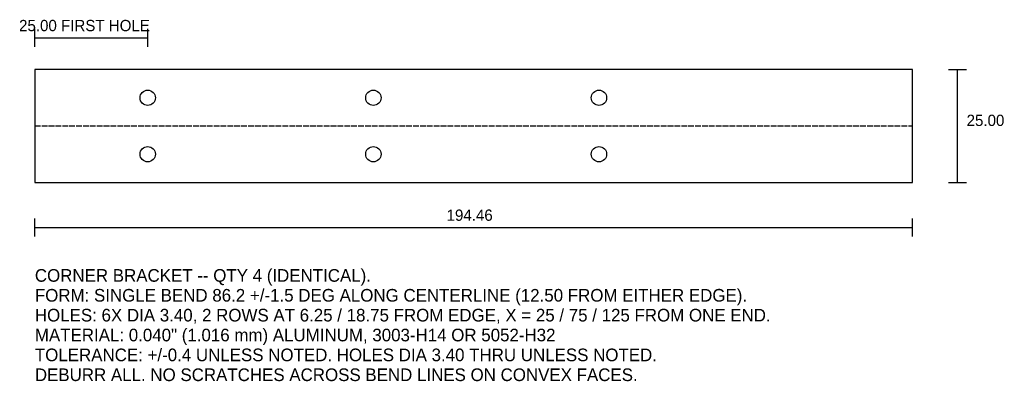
# Model space of a CAD drawing. Header units: metres. Extents: x -3 to 215, y -44 to 36.
import ezdxf

# ---------------------------------------------------------------- set-up
doc = ezdxf.new("R2010")
doc.units = ezdxf.units.M
doc.linetypes.add('DASHED', pattern=[1.524, 1.27, -0.254])
for name, color, linetype in [('BEND', 1, 'DASHED'), ('DIM', 3, 'CONTINUOUS'), ('HOLES', 5, 'CONTINUOUS'), ('NOTES', 7, 'CONTINUOUS'), ('OUTLINE', 7, 'CONTINUOUS')]:
    doc.layers.add(name, color=color, linetype=linetype)

msp = doc.modelspace()

# ---------------------------------------------------------------- linework, layer by layer
at = {"layer": 'BEND'}
msp.add_line((0, 12.5), (194.46, 12.5), dxfattribs=at)
at = {"layer": 'DIM'}
for p, q in [((0, 30), (0, 34)), ((25, 30), (25, 34)), ((0, 32), (25, 32)), ((202.46, 25), (206.46, 25)), ((204.46, 0), (204.46, 25)), ((202.46, 0), (206.46, 0)), ((0, -12), (0, -8)), ((194.46, -12), (194.46, -8)), ((0, -10), (194.46, -10))]:
    msp.add_line(p, q, dxfattribs=at)
at = {"layer": 'HOLES'}
for centre in [(25, 18.75), (75, 18.75), (125, 18.75), (25, 6.25), (75, 6.25), (125, 6.25)]:
    msp.add_circle(centre, 1.7, dxfattribs=at)
at = {"layer": 'OUTLINE'}
msp.add_lwpolyline([(0, 0), (194.46, 0), (194.46, 25), (0, 25), (0, 0)], dxfattribs=at)

# ---------------------------------------------------------------- texts
at = {"layer": 'DIM'}
for s, p in [('25.00 FIRST HOLE', (-3.5, 33.5)), ('25.00', (206.46, 12.5)), ('194.46', (91.23, -8.5))]:
    msp.add_text(s, height=2.5, dxfattribs=at).set_placement(p)
at = {"layer": 'NOTES'}
for s, p in [('CORNER BRACKET -- QTY 4 (IDENTICAL).', (0, -22)), ('FORM: SINGLE BEND 86.2 +/-1.5 DEG ALONG CENTERLINE (12.50 FROM EITHER EDGE).', (0, -26.4)), ('HOLES: 6X DIA 3.40, 2 ROWS AT 6.25 / 18.75 FROM EDGE, X = 25 / 75 / 125 FROM ONE END.', (0, -30.8)), ('MATERIAL: 0.040" (1.016 mm) ALUMINUM, 3003-H14 OR 5052-H32', (0, -35.2)), ('TOLERANCE: +/-0.4 UNLESS NOTED. HOLES DIA 3.40 THRU UNLESS NOTED.', (0, -39.6)), ('DEBURR ALL. NO SCRATCHES ACROSS BEND LINES ON CONVEX FACES.', (0, -44))]:
    msp.add_text(s, height=2.8, dxfattribs=at).set_placement(p)

doc.saveas('drawing.dxf')
